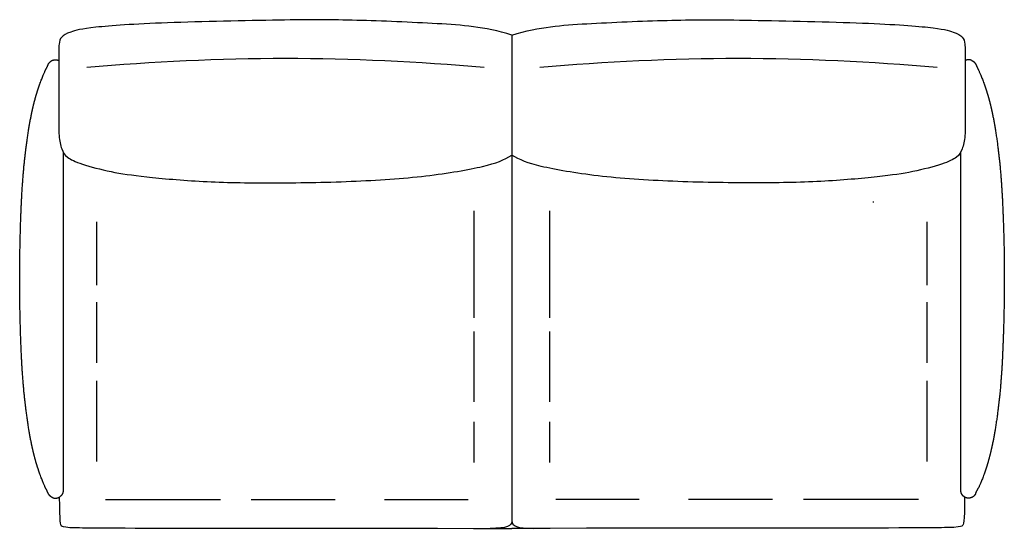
# Model space of a CAD drawing. Header units: millimetres. Extents: x -95 to 95, y -49 to 50.
import ezdxf

# ---------------------------------------------------------------- set-up
doc = ezdxf.new("R2010")
doc.units = ezdxf.units.MM
doc.header["$MEASUREMENT"] = 0
doc.layers.add('Default', color=7, linetype='Continuous', true_color=0x000000)

msp = doc.modelspace()

# ---------------------------------------------------------------- linework, layer by layer
at = {"layer": 'Default'}
for points in [[(0, 47), (0, -47.14)], [(-7.33, -7.83), (-7.33, 12.88)], [(7.34, -7.83), (7.34, 12.88)], [(-80.45, -1.5), (-80.45, 10.75)], [(80.45, -1.5), (80.45, 10.75)], [(-80.45, -16.58), (-80.45, -4.79)], [(80.45, -16.58), (80.45, -4.79)], [(-7.33, -24.12), (-7.33, -10.48)], [(7.34, -24.12), (7.34, -10.48)], [(-80.45, -35.7), (-80.45, -20.08)], [(80.45, -35.7), (80.45, -20.08)], [(-7.33, -35.86), (-7.33, -28.03)], [(7.34, -35.86), (7.34, -28.03)], [(-78.81, -43.06), (-56.52, -43.06)], [(-50.52, -43.06), (-34.24, -43.06)], [(-24.68, -43.06), (-8.48, -43.06)], [(24.68, -43.06), (8.48, -43.06)], [(50.52, -43.06), (34.24, -43.06)], [(78.81, -43.06), (56.52, -43.06)]]:
    msp.add_lwpolyline(points, dxfattribs=at)
for centre in [(-43.89, -385.17), (43.89, -385.17)]:
    msp.add_arc(centre, 427.59, 84.8317, 95.1683, dxfattribs=at)
for points, degree in [([(0, 47), (-5.5, 48.61), (-13.66, 49.21), (-30.99, 49.97), (-42.9, 49.97), (-68.8, 49.43), (-82.29, 48.49), (-85.85, 47.59), (-87.48, 46.59), (-87.83, 45.45), (-87.86, 42.79), (-87.83, 31.07), (-87.89, 27.29), (-87.31, 24.74), (-86.43, 23.29), (-83.81, 22), (-77.67, 20.39), (-71.76, 19.55), (-60.05, 18.46), (-47.1, 18.27), (-30.94, 18.5), (-16.23, 19.51), (-4.45, 21.57), (-1.55, 22.76), (0, 23.69)], 3), ([(0, 47), (5.51, 48.61), (13.66, 49.21), (31, 49.97), (42.91, 49.97), (68.81, 49.43), (82.29, 48.49), (85.85, 47.59), (87.48, 46.59), (87.83, 45.45), (87.86, 42.79), (87.83, 31.07), (87.89, 27.29), (87.31, 24.74), (86.44, 23.29), (83.81, 22), (77.67, 20.39), (71.76, 19.55), (60.05, 18.46), (47.1, 18.27), (30.94, 18.5), (16.23, 19.51), (4.45, 21.57), (1.55, 22.76), (0, 23.69)], 3), ([(-90.52, 39.99), (-90.42, 40.2), (-90.31, 40.41), (-90.02, 40.86), (-89.96, 41.09), (-89.87, 41.31)], 5), ([(89.57, 41.76), (89.78, 41.56), (89.93, 41.3), (90.16, 40.74), (90.3, 40.46), (90.44, 40.18)], 5), ([(90.44, 40.18), (90.47, 40.12), (90.5, 40.06), (90.53, 39.99)], 3), ([(-91.48, 37.57), (-91.37, 37.9), (-91.26, 38.2), (-91.15, 38.46)], 3), ([(-91.15, 38.46), (-91.05, 38.73), (-90.96, 38.97), (-90.87, 39.19)], 3), ([(-90.87, 39.19), (-90.82, 39.29), (-90.78, 39.4), (-90.74, 39.49)], 3), ([(-90.74, 39.49), (-90.7, 39.59), (-90.66, 39.67), (-90.62, 39.76)], 3), ([(-90.62, 39.76), (-90.59, 39.84), (-90.55, 39.92), (-90.52, 39.99)], 3), ([(90.53, 39.99), (90.57, 39.92), (90.6, 39.84), (90.64, 39.76)], 3), ([(90.64, 39.76), (90.68, 39.67), (90.72, 39.59), (90.76, 39.49)], 3), ([(90.76, 39.49), (90.8, 39.4), (90.84, 39.29), (90.89, 39.19)], 3), ([(90.89, 39.19), (90.97, 38.97), (91.07, 38.73), (91.17, 38.46)], 3), ([(91.17, 38.46), (91.27, 38.2), (91.38, 37.9), (91.5, 37.57)], 3), ([(69.99, 14.7), (69.99, 14.6), (69.99, 14.5)], 2), ([(-91.15, -39.06), (-91.26, -38.79), (-91.37, -38.49), (-91.48, -38.16)], 3), ([(91.5, -38.16), (91.38, -38.49), (91.27, -38.79), (91.17, -39.06)], 3), ([(-90.87, -39.78), (-90.96, -39.56), (-91.05, -39.32), (-91.15, -39.06)], 3), ([(-90.74, -40.08), (-90.78, -39.99), (-90.82, -39.89), (-90.87, -39.78)], 3), ([(90.89, -39.78), (90.84, -39.89), (90.8, -39.99), (90.76, -40.08)], 3), ([(91.17, -39.06), (91.07, -39.32), (90.97, -39.56), (90.89, -39.78)], 3), ([(-90.62, -40.35), (-90.66, -40.27), (-90.7, -40.18), (-90.74, -40.08)], 3), ([(-90.52, -40.58), (-90.55, -40.51), (-90.59, -40.43), (-90.62, -40.35)], 3), ([(-89.92, -41.78), (-90, -41.58), (-90.09, -41.38), (-90.33, -40.97), (-90.43, -40.77), (-90.52, -40.58)], 5), ([(-89.55, -42.36), (-89.63, -42.28), (-89.7, -42.19), (-89.83, -41.99), (-89.87, -41.88), (-89.92, -41.78)], 5), ([(89.88, -41.9), (89.96, -41.71), (90.02, -41.52), (90.26, -41.13), (90.35, -40.96), (90.44, -40.77)], 5), ([(90.53, -40.58), (90.5, -40.65), (90.47, -40.72), (90.44, -40.77)], 3), ([(90.64, -40.35), (90.6, -40.43), (90.57, -40.51), (90.53, -40.58)], 3), ([(90.76, -40.08), (90.72, -40.18), (90.68, -40.27), (90.64, -40.35)], 3), ([(-87.49, -42.42), (-87.51, -42.43), (-87.53, -42.44), (-87.54, -42.46)], 3), ([(0, -47.14), (0, -48.27), (-0.95, -48.65), (-4.22, -48.65)], 3), ([(0, -47.14), (0, -48.27), (0.95, -48.65), (4.23, -48.65)], 3)]:
    msp.add_open_spline(points, degree=degree, dxfattribs=at)
for points, weights in [([(-89.55, 41.76), (-89.34, 41.97), (-89.07, 42.09)], [1, 0.981070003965, 1]), ([(-89.07, 42.09), (-88.79, 42.2), (-88.49, 42.2)], [1, 0.980982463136, 1]), ([(-88.49, 42.2), (-88.19, 42.2), (-87.92, 42.09)], [1, 0.980982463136, 1]), ([(-87.92, 42.09), (-87.88, 42.08), (-87.85, 42.06)], [1, 0.997569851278, 0.995758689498]), ([(87.93, 42.09), (87.89, 42.07), (87.85, 42.05)], [1, 0.997742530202, 0.996413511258]), ([(88.51, 42.2), (88.21, 42.2), (87.93, 42.09)], [1, 0.980922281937, 1]), ([(89.08, 42.09), (88.81, 42.2), (88.51, 42.2)], [1, 0.980922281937, 1]), ([(89.08, 42.09), (89.36, 41.97), (89.57, 41.76)], [1, 0.981070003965, 1]), ([(-89.87, 41.31), (-89.75, 41.56), (-89.55, 41.76)], [1, 0.982821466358, 1]), ([(87.12, -41.87), (87.01, -41.6), (87.01, -41.3)], [1, 0.980931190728, 1]), ([(87.45, -42.36), (87.24, -42.15), (87.12, -41.87)], [1, 0.980869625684, 1]), ([(89.88, -41.9), (89.77, -42.16), (89.57, -42.35)], [1, 0.982821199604, 1]), ([(-89.07, -42.68), (-89.34, -42.57), (-89.55, -42.36)], [1, 0.981070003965, 1]), ([(-89.07, -42.68), (-88.79, -42.8), (-88.49, -42.8)], [1, 0.980922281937, 1]), ([(-88.49, -42.8), (-88.19, -42.8), (-87.92, -42.68)], [1, 0.980922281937, 1]), ([(-87.92, -42.68), (-87.71, -42.6), (-87.54, -42.46)], [1, 0.989022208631, 1]), ([(87.93, -42.68), (87.66, -42.57), (87.45, -42.36)], [1, 0.98091842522, 1]), ([(88.51, -42.79), (88.21, -42.8), (87.94, -42.69)], [1, 0.981483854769, 1]), ([(89.08, -42.68), (88.81, -42.8), (88.51, -42.79)], [1, 0.980983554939, 1]), ([(89.57, -42.36), (89.36, -42.57), (89.08, -42.68)], [1, 0.981069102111, 1])]:
    msp.add_rational_spline(points, weights, degree=2, dxfattribs=at)
for points, weights, knots in [([(-91.49, -38.16), (-91.77, -37.36), (-92.03, -36.55), (-92.27, -35.74), (-92.59, -34.61), (-92.88, -33.46), (-93.11, -32.31), (-93.72, -29.37), (-94.21, -25.78), (-94.51, -22.82), (-94.87, -19.34), (-95.05, -16.03), (-95.18, -12.53), (-95.33, -8.51), (-95.41, -4.49), (-95.41, -0.46), (-95.41, 3.64), (-95.33, 7.75), (-95.18, 11.86), (-95.05, 15.38), (-94.87, 18.71), (-94.51, 22.22), (-94.21, 25.19), (-93.72, 28.78), (-93.11, 31.72), (-92.88, 32.87), (-92.59, 34.02), (-92.27, 35.15), (-92.03, 35.96), (-91.77, 36.77), (-91.49, 37.56)], [1, 0.999707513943, 0.999707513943, 1, 0.999501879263, 0.999501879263, 1, 1, 1, 1, 1, 1, 1, 0.999884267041, 0.999884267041, 1, 0.999891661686, 0.999891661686, 1, 1, 1, 1, 1, 1, 1, 0.999501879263, 0.999501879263, 1, 0.999707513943, 0.999707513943, 1], [0, 0, 0, 0, 2.540441, 2.540441, 2.540441, 6.069738, 6.069738, 6.069738, 15.67659, 15.67659, 15.67659, 25.988201, 25.988201, 25.988201, 38.058617, 38.058617, 38.058617, 50.378955, 50.378955, 50.378955, 60.77387, 60.77387, 60.77387, 70.380721, 70.380721, 70.380721, 73.910019, 73.910019, 73.910019, 76.450459, 76.450459, 76.450459, 76.450459]), ([(91.51, 37.56), (91.79, 36.77), (92.05, 35.96), (92.29, 35.15), (92.61, 34.02), (92.89, 32.87), (93.13, 31.72), (93.74, 28.78), (94.23, 25.18), (94.53, 22.22), (94.88, 18.75), (95.06, 15.43), (95.19, 11.94), (95.35, 7.92), (95.43, 3.89), (95.43, -0.13), (95.42, -4.24), (95.35, -8.34), (95.19, -12.45), (95.06, -15.98), (94.89, -19.31), (94.53, -22.82), (94.23, -25.78), (93.74, -29.38), (93.13, -32.31), (92.89, -33.46), (92.61, -34.61), (92.29, -35.74), (92.05, -36.55), (91.79, -37.36), (91.51, -38.16)], [1, 0.999707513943, 0.999707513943, 1, 0.999501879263, 0.999501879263, 1, 1, 1, 1, 1, 1, 1, 0.999884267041, 0.999884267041, 1, 0.999891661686, 0.999891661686, 1, 1, 1, 1, 1, 1, 1, 0.999501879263, 0.999501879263, 1, 0.999707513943, 0.999707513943, 1], [0, 0, 0, 0, 2.540441, 2.540441, 2.540441, 6.069738, 6.069738, 6.069738, 15.67659, 15.67659, 15.67659, 25.988201, 25.988201, 25.988201, 38.058617, 38.058617, 38.058617, 50.378955, 50.378955, 50.378955, 60.77387, 60.77387, 60.77387, 70.380721, 70.380721, 70.380721, 73.910019, 73.910019, 73.910019, 76.450459, 76.450459, 76.450459, 76.450459]), ([(-86.99, 24.32), (-86.99, 23.62), (-86.99, 22.92), (-86.99, 22.22), (-86.99, 18.87), (-86.99, 15.63), (-86.99, 11.86), (-86.97, 7.75), (-86.97, 3.64), (-86.96, -0.46), (-86.97, -4.48), (-86.97, -8.51), (-86.99, -12.53), (-86.99, -16.22), (-86.99, -19.46), (-86.99, -22.82), (-86.99, -26.17), (-86.99, -29.65), (-86.99, -32.11), (-86.99, -33.34), (-86.99, -34.31), (-86.99, -35.12), (-86.99, -35.92), (-86.99, -36.55), (-86.99, -37.09), (-86.99, -37.63), (-86.99, -38.08), (-86.99, -38.47), (-86.99, -38.85), (-86.99, -39.17), (-86.99, -39.44), (-86.99, -39.72), (-86.99, -39.96), (-86.99, -40.16), (-86.99, -40.36), (-86.99, -40.53), (-86.99, -40.67), (-86.99, -40.82), (-86.99, -40.93), (-86.99, -41.02), (-86.99, -41.11), (-86.99, -41.17), (-86.99, -41.21), (-86.99, -41.26), (-86.99, -41.28), (-86.99, -41.3)], [1, 1, 1, 1, 1, 1, 1, 0.999999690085, 0.999999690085, 1, 0.999999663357, 0.999999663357, 1, 1, 1, 1, 1, 1, 1, 1, 1, 1, 1, 1, 1, 1, 1, 1, 1, 1, 1, 1, 1, 1, 1, 1, 1, 1, 1, 1, 1, 1, 1, 1, 1, 1], [17.309275, 17.309275, 17.309275, 17.309275, 19.243701, 19.243701, 19.243701, 29.659387, 29.659387, 29.659387, 42.031929, 42.031929, 42.031929, 54.153354, 54.153354, 54.153354, 64.485335, 64.485335, 64.485335, 73.81736, 73.81736, 73.81736, 76.842155, 76.842155, 76.842155, 78.827637, 78.827637, 78.827637, 80.206235, 80.206235, 80.206235, 81.188194, 81.188194, 81.188194, 81.908934, 81.908934, 81.908934, 82.432878, 82.432878, 82.432878, 82.841216, 82.841216, 82.841216, 83.265673, 83.265673, 83.265673, 83.806426, 83.806426, 83.806426, 83.806426]), ([(87.01, -41.29), (87.01, -41.28), (87.01, -41.26), (87.01, -41.21), (87.01, -41.17), (87.01, -41.11), (87.01, -41.02), (87.01, -40.93), (87.01, -40.82), (87.01, -40.68), (87.01, -40.53), (87.01, -40.36), (87.01, -40.16), (87.01, -39.96), (87.01, -39.72), (87.01, -39.44), (87.01, -39.17), (87.01, -38.85), (87.01, -38.47), (87.01, -38.08), (87.01, -37.63), (87.01, -37.09), (87.01, -36.55), (87.01, -35.92), (87.01, -35.12), (87.01, -34.31), (87.01, -33.34), (87.01, -32.11), (87.01, -29.65), (87.01, -26.17), (87.01, -22.82), (87.01, -19.46), (87.01, -16.22), (87, -12.45), (86.99, -8.34), (86.98, -4.23), (86.98, -0.13), (86.98, 3.89), (86.99, 7.92), (87, 11.94), (87.01, 15.63), (87.01, 18.87), (87.01, 22.22), (87.01, 22.93), (87.01, 23.64), (87.01, 24.34)], [1, 1, 1, 1, 1, 1, 1, 1, 1, 1, 1, 1, 1, 1, 1, 1, 1, 1, 1, 1, 1, 1, 1, 1, 1, 1, 1, 1, 1, 1, 1, 1, 1, 1, 0.999999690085, 0.999999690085, 1, 0.999999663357, 0.999999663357, 1, 1, 1, 1, 1, 1, 1], [0, 0, 0, 0, 0.538347, 0.538347, 0.538347, 0.960914, 0.960914, 0.960914, 1.367435, 1.367435, 1.367435, 1.889046, 1.889046, 1.889046, 2.606578, 2.606578, 2.606578, 3.584166, 3.584166, 3.584166, 4.956628, 4.956628, 4.956628, 6.933273, 6.933273, 6.933273, 9.944604, 9.944604, 9.944604, 19.235091, 19.235091, 19.235091, 29.604415, 29.604415, 29.604415, 41.921885, 41.921885, 41.921885, 53.989355, 53.989355, 53.989355, 64.275346, 64.275346, 64.275346, 66.226383, 66.226383, 66.226383, 66.226383]), ([(-86.99, -41.3), (-87, -41.37), (-87.01, -41.52), (-87.04, -41.69), (-87.07, -41.78), (-87.11, -41.87), (-87.18, -42.05), (-87.29, -42.22), (-87.43, -42.36), (-87.45, -42.38), (-87.47, -42.4), (-87.49, -42.42)], [1, 1, 1, 1, 1, 1, 0.988153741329, 0.988153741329, 1, 1, 1, 1], [0, 0, 0, 0, 0.284474, 0.284474, 0.656098, 0.656098, 0.656098, 1.244083, 1.244083, 1.244083, 1.330135, 1.330135, 1.330135, 1.330135])]:
    msp.add_rational_spline(points, weights, degree=3, knots=knots, dxfattribs=at)
for points in [[(-87.73, -42.59), (-87.72, -47.75), (-87.33, -48.15), (-86.87, -48.46), (-81.78, -48.65), (0, -48.65)], [(87.73, -42.59), (87.72, -47.75), (87.33, -48.15), (86.87, -48.46), (81.79, -48.65), (0, -48.65)]]:
    msp.add_open_spline(points, degree=3, knots=[0.688361, 0.688361, 0.688361, 0.688361, 31.170916, 62.341831, 93.512747, 93.512747, 93.512747, 93.512747], dxfattribs=at)

doc.saveas('drawing.dxf')
